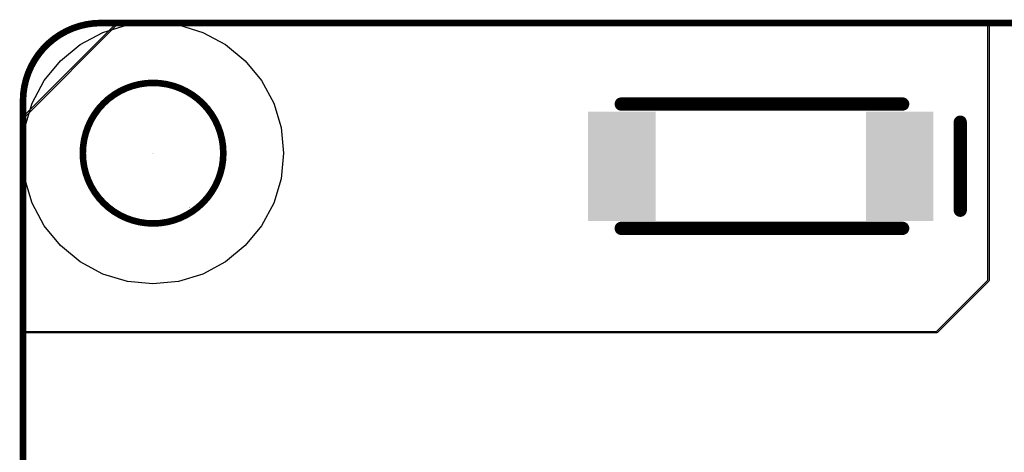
# Model space of a CAD drawing. Header units: millimetres. Extents: x 6.83 to 8, y 14.94 to 18.7.
# Tile 10 of 11: x 6.83 to 7.58, y 18.37 to 18.69. Entities that reach past the tile are written whole.
import ezdxf

# ---------------------------------------------------------------- set-up
doc = ezdxf.new("R2010")
doc.units = ezdxf.units.MM
doc.header["$MEASUREMENT"] = 0
for name, color, linetype in [('BottomLayer', 5, 'Continuous'), ('KeepOutLayer', 6, 'Continuous'), ('Mechanical5', 56, 'Continuous'), ('MidLayer1', 16, 'Continuous'), ('MidLayer2', 76, 'Continuous'), ('MultiLayer', 9, 'Continuous'), ('TopLayer', 1, 'Continuous'), ('TopOverlay', 2, 'Continuous'), ('TopPaste', 8, 'Continuous'), ('TopSolder', 216, 'Continuous')]:
    doc.layers.add(name, color=color, linetype=linetype)

# ---------------------------------------------------------------- blocks, each defined once
blk = doc.blocks.new('R6720_4')
at = {"layer": 'TopLayer'}
for points in [[(-0.09646, 0.03937), (-0.1437, 0.03937), (-0.09646, -0.03937), (-0.1437, -0.03937)], [(0.11378, 0.03937), (0.06654, 0.03937), (0.11378, -0.03937), (0.06654, -0.03937)]]:
    blk.add_solid(points, dxfattribs=at)
at = {"layer": 'TopOverlay', "const_width": 0.01}
for points in [[(0.09064, 0.047), (-0.12236, 0.047)], [(-0.16591, -0.03332), (-0.16593, 0.03333)], [(0.09064, -0.047), (-0.12236, -0.047)]]:
    blk.add_lwpolyline(points, dxfattribs=at)
at = {"layer": 'TopOverlay', "const_width": 0.005}
for points in [[(-0.12486, 0.047, 1), (-0.11986, 0.047, 1)], [(0.08814, 0.047, 1), (0.09314, 0.047, 1)], [(-0.16843, 0.03333, 1), (-0.16343, 0.03333, 1)], [(-0.16841, -0.03332, 1), (-0.16341, -0.03332, 1)], [(-0.12486, -0.047, 1), (-0.11986, -0.047, 1)], [(0.08814, -0.047, 1), (0.09314, -0.047, 1)]]:
    blk.add_lwpolyline(points, format="xyb", close=True, dxfattribs=at)
at = {"layer": 'TopPaste'}
for points in [[(-0.09646, 0.03937), (-0.1437, 0.03937), (-0.09646, -0.03937), (-0.1437, -0.03937)], [(0.11378, 0.03937), (0.06654, 0.03937), (0.11378, -0.03937), (0.06654, -0.03937)]]:
    blk.add_solid(points, dxfattribs=at)
at = {"layer": 'TopSolder'}
for points in [[(-0.09449, 0.04134), (-0.14567, 0.04134), (-0.09449, -0.04134), (-0.14567, -0.04134)], [(0.11575, 0.04134), (0.06457, 0.04134), (0.11575, -0.04134), (0.06457, -0.04134)]]:
    blk.add_solid(points, dxfattribs=at)

msp = doc.modelspace()

# ---------------------------------------------------------------- linework, layer by layer
at = {"layer": 'BottomLayer'}
for p, q in [((6.83371, 18.61939), (6.90523, 18.69096)), ((6.90598, 18.69021), (6.83459, 18.61881)), ((6.89418, 18.68336), (6.91273, 18.68899)), ((6.90523, 18.69096), (6.90562, 18.69113)), ((6.90562, 18.69113), (6.90601, 18.69096)), ((6.90601, 18.69018), (6.90598, 18.69021)), ((6.90601, 18.69096), (6.90618, 18.69057)), ((6.90618, 18.69057), (6.90601, 18.69018)), ((6.90618, 18.69057), (6.90618, 18.69057)), ((6.91273, 18.68899), (6.93203, 18.69089)), ((6.93203, 18.69089), (6.93203, 18.69089)), ((6.93203, 18.69089), (6.95132, 18.68899)), ((6.95132, 18.68899), (6.96987, 18.68336)), ((7.56367, 18.69057), (7.56383, 18.69096)), ((7.56371, 18.49589), (7.56367, 18.69057)), ((7.56383, 18.69096), (7.56423, 18.69113)), ((7.56423, 18.69113), (7.56462, 18.69096)), ((7.56462, 18.69096), (7.56478, 18.69057)), ((7.56478, 18.69057), (7.56474, 18.69057)), ((7.56474, 18.69057), (7.56478, 18.49568)), ((6.87708, 18.67422), (6.89418, 18.68336)), ((6.96987, 18.68336), (6.98697, 18.67422)), ((6.86209, 18.66192), (6.87708, 18.67422)), ((6.98697, 18.67422), (7.00196, 18.66192)), ((6.84979, 18.64693), (6.86209, 18.66192)), ((7.00196, 18.66192), (7.01426, 18.64693)), ((6.84065, 18.62983), (6.84979, 18.64693)), ((7.01426, 18.64693), (7.0234, 18.62983)), ((6.83503, 18.61128), (6.84065, 18.62983)), ((7.0234, 18.62983), (7.02903, 18.61128)), ((6.83352, 18.61902), (6.83368, 18.61942)), ((6.83356, 18.45704), (6.83352, 18.61902)), ((6.83368, 18.61942), (6.83371, 18.61939)), ((6.83459, 18.61881), (6.83459, 18.45721)), ((6.83312, 18.59198), (6.83503, 18.61128)), ((7.02903, 18.61128), (7.03093, 18.59198)), ((6.83503, 18.57269), (6.83312, 18.59198)), ((6.83312, 18.59198), (6.83312, 18.59198)), ((7.03093, 18.59198), (7.02903, 18.57269)), ((7.03093, 18.59198), (7.03093, 18.59198)), ((6.84065, 18.55414), (6.83503, 18.57269)), ((7.02903, 18.57269), (7.0234, 18.55414)), ((6.84979, 18.53704), (6.84065, 18.55414)), ((7.0234, 18.55414), (7.01426, 18.53704)), ((6.86209, 18.52205), (6.84979, 18.53704)), ((7.01426, 18.53704), (7.00196, 18.52205)), ((6.87708, 18.50975), (6.86209, 18.52205)), ((7.00196, 18.52205), (6.98697, 18.50975)), ((6.89418, 18.50061), (6.87708, 18.50975)), ((6.98697, 18.50975), (6.96987, 18.50061)), ((6.91273, 18.49498), (6.89418, 18.50061)), ((6.96987, 18.50061), (6.95132, 18.49498)), ((6.93203, 18.49308), (6.91273, 18.49498)), ((6.95132, 18.49498), (6.93203, 18.49308)), ((6.93203, 18.49308), (6.93203, 18.49308)), ((7.52503, 18.45721), (7.56371, 18.49589)), ((7.56459, 18.49531), (7.52564, 18.4563)), ((7.56462, 18.49528), (7.56459, 18.49531)), ((7.56478, 18.49568), (7.56462, 18.49528)), ((6.83338, 18.45669), (6.83354, 18.45706)), ((6.83355, 18.4563), (6.83338, 18.45669)), ((6.83354, 18.45706), (6.83356, 18.45704)), ((6.83394, 18.45613), (6.83355, 18.4563)), ((7.52524, 18.45618), (6.83394, 18.45613)), ((6.83459, 18.45721), (7.52503, 18.45721)), ((7.52564, 18.4563), (7.52524, 18.45613)), ((7.52524, 18.45613), (7.52524, 18.45618))]:
    msp.add_line(p, q, dxfattribs=at)
at = {"layer": 'KeepOutLayer', "const_width": 0.005}
msp.add_lwpolyline([(6.83373, 18.63135, -0.414214), (6.89278, 18.69041)], format="xyb", dxfattribs=at)
for points in [[(6.89278, 18.69041), (7.9164, 18.69041)], [(6.83373, 15.10773), (6.83373, 18.63135)]]:
    msp.add_lwpolyline(points, dxfattribs=at)
at = {"layer": 'KeepOutLayer'}
for points, const_width in [([(6.89153, 18.69041, 1), (6.89403, 18.69041, 1)], 0.0025), ([(6.89153, 18.69041, 1), (6.89403, 18.69041, 1)], 0.0025), ([(6.9853, 18.59198, 1), (6.879, 18.59198, 1)], 0.005), ([(6.83248, 18.63135, 1), (6.83498, 18.63135, 1)], 0.0025), ([(6.83248, 18.63135, 1), (6.83498, 18.63135, 1)], 0.0025), ([(6.87775, 18.59198, 1), (6.88025, 18.59198, 1)], 0.0025), ([(6.98405, 18.59198, 1), (6.98655, 18.59198, 1)], 0.0025)]:
    msp.add_lwpolyline(points, format="xyb", close=True, dxfattribs=dict(at, const_width=const_width))
at = {"layer": 'Mechanical5'}
for points, const_width in [([(6.93228, 18.59198, 1), (6.93203, 18.59198, 1)], 0.00025), ([(6.93228, 18.59198, 1), (6.93203, 18.59198, 1)], 0.00025), ([(6.93196, 18.59198, 1), (6.93209, 18.59198, 1)], 0.000125), ([(6.93196, 18.59198, 1), (6.93209, 18.59198, 1)], 0.000125), ([(6.93221, 18.59198, 1), (6.93234, 18.59198, 1)], 0.000125), ([(6.93221, 18.59198, 1), (6.93234, 18.59198, 1)], 0.000125), ([(6.95961, 18.55106, 1), (6.95936, 18.55106, 1)], 0.00025), ([(6.9593, 18.55106, 1), (6.95942, 18.55106, 1)], 0.000125), ([(6.95955, 18.55106, 1), (6.95967, 18.55106, 1)], 0.000125)]:
    msp.add_lwpolyline(points, format="xyb", close=True, dxfattribs=dict(at, const_width=const_width))
at = {"layer": 'MidLayer1'}
for p, q in [((6.83371, 18.61939), (6.90523, 18.69096)), ((6.90598, 18.69021), (6.83459, 18.61881)), ((6.89418, 18.68336), (6.91273, 18.68899)), ((6.90523, 18.69096), (6.90562, 18.69113)), ((6.90562, 18.69113), (6.90601, 18.69096)), ((6.90601, 18.69018), (6.90598, 18.69021)), ((6.90601, 18.69096), (6.90618, 18.69057)), ((6.90618, 18.69057), (6.90601, 18.69018)), ((6.90618, 18.69057), (6.90618, 18.69057)), ((6.91273, 18.68899), (6.93203, 18.69089)), ((6.93203, 18.69089), (6.93203, 18.69089)), ((6.93203, 18.69089), (6.95132, 18.68899)), ((6.95132, 18.68899), (6.96987, 18.68336)), ((7.56367, 18.69057), (7.56383, 18.69096)), ((7.56371, 18.49589), (7.56367, 18.69057)), ((7.56383, 18.69096), (7.56423, 18.69113)), ((7.56423, 18.69113), (7.56462, 18.69096)), ((7.56462, 18.69096), (7.56478, 18.69057)), ((7.56478, 18.69057), (7.56474, 18.69057)), ((7.56474, 18.69057), (7.56478, 18.49568)), ((6.87708, 18.67422), (6.89418, 18.68336)), ((6.96987, 18.68336), (6.98697, 18.67422)), ((6.86209, 18.66192), (6.87708, 18.67422)), ((6.98697, 18.67422), (7.00196, 18.66192)), ((6.84979, 18.64693), (6.86209, 18.66192)), ((7.00196, 18.66192), (7.01426, 18.64693)), ((6.84065, 18.62983), (6.84979, 18.64693)), ((7.01426, 18.64693), (7.0234, 18.62983)), ((6.83503, 18.61128), (6.84065, 18.62983)), ((7.0234, 18.62983), (7.02903, 18.61128)), ((6.83352, 18.61902), (6.83368, 18.61942)), ((6.83356, 18.45704), (6.83352, 18.61902)), ((6.83368, 18.61942), (6.83371, 18.61939)), ((6.83459, 18.61881), (6.83459, 18.45721)), ((6.83312, 18.59198), (6.83503, 18.61128)), ((7.02903, 18.61128), (7.03093, 18.59198)), ((6.83503, 18.57269), (6.83312, 18.59198)), ((6.83312, 18.59198), (6.83312, 18.59198)), ((7.03093, 18.59198), (7.02903, 18.57269)), ((7.03093, 18.59198), (7.03093, 18.59198)), ((6.84065, 18.55414), (6.83503, 18.57269)), ((7.02903, 18.57269), (7.0234, 18.55414)), ((6.84979, 18.53704), (6.84065, 18.55414)), ((7.0234, 18.55414), (7.01426, 18.53704)), ((6.86209, 18.52205), (6.84979, 18.53704)), ((7.01426, 18.53704), (7.00196, 18.52205)), ((6.87708, 18.50975), (6.86209, 18.52205)), ((7.00196, 18.52205), (6.98697, 18.50975)), ((6.89418, 18.50061), (6.87708, 18.50975)), ((6.98697, 18.50975), (6.96987, 18.50061)), ((6.91273, 18.49498), (6.89418, 18.50061)), ((6.96987, 18.50061), (6.95132, 18.49498)), ((6.93203, 18.49308), (6.91273, 18.49498)), ((6.95132, 18.49498), (6.93203, 18.49308)), ((6.93203, 18.49308), (6.93203, 18.49308)), ((7.52503, 18.45721), (7.56371, 18.49589)), ((7.56459, 18.49531), (7.52564, 18.4563)), ((7.56462, 18.49528), (7.56459, 18.49531)), ((7.56478, 18.49568), (7.56462, 18.49528)), ((6.83338, 18.45669), (6.83354, 18.45706)), ((6.83355, 18.4563), (6.83338, 18.45669)), ((6.83354, 18.45706), (6.83356, 18.45704)), ((6.83394, 18.45613), (6.83355, 18.4563)), ((7.52524, 18.45618), (6.83394, 18.45613)), ((6.83459, 18.45721), (7.52503, 18.45721)), ((7.52564, 18.4563), (7.52524, 18.45613)), ((7.52524, 18.45613), (7.52524, 18.45618))]:
    msp.add_line(p, q, dxfattribs=at)
at = {"layer": 'MidLayer2'}
for p, q in [((6.83371, 18.61939), (6.90523, 18.69096)), ((6.90598, 18.69021), (6.83459, 18.61881)), ((6.89418, 18.68336), (6.91273, 18.68899)), ((6.90523, 18.69096), (6.90562, 18.69113)), ((6.90562, 18.69113), (6.90601, 18.69096)), ((6.90601, 18.69018), (6.90598, 18.69021)), ((6.90601, 18.69096), (6.90618, 18.69057)), ((6.90618, 18.69057), (6.90601, 18.69018)), ((6.90618, 18.69057), (6.90618, 18.69057)), ((6.91273, 18.68899), (6.93203, 18.69089)), ((6.93203, 18.69089), (6.93203, 18.69089)), ((6.93203, 18.69089), (6.95132, 18.68899)), ((6.95132, 18.68899), (6.96987, 18.68336)), ((7.56367, 18.69057), (7.56383, 18.69096)), ((7.56371, 18.49589), (7.56367, 18.69057)), ((7.56383, 18.69096), (7.56423, 18.69113)), ((7.56423, 18.69113), (7.56462, 18.69096)), ((7.56462, 18.69096), (7.56478, 18.69057)), ((7.56478, 18.69057), (7.56474, 18.69057)), ((7.56474, 18.69057), (7.56478, 18.49568)), ((6.87708, 18.67422), (6.89418, 18.68336)), ((6.96987, 18.68336), (6.98697, 18.67422)), ((6.86209, 18.66192), (6.87708, 18.67422)), ((6.98697, 18.67422), (7.00196, 18.66192)), ((6.84979, 18.64693), (6.86209, 18.66192)), ((7.00196, 18.66192), (7.01426, 18.64693)), ((6.84065, 18.62983), (6.84979, 18.64693)), ((7.01426, 18.64693), (7.0234, 18.62983)), ((6.83503, 18.61128), (6.84065, 18.62983)), ((7.0234, 18.62983), (7.02903, 18.61128)), ((6.83352, 18.61902), (6.83368, 18.61942)), ((6.83356, 18.45704), (6.83352, 18.61902)), ((6.83368, 18.61942), (6.83371, 18.61939)), ((6.83459, 18.61881), (6.83459, 18.45721)), ((6.83312, 18.59198), (6.83503, 18.61128)), ((7.02903, 18.61128), (7.03093, 18.59198)), ((6.83503, 18.57269), (6.83312, 18.59198)), ((6.83312, 18.59198), (6.83312, 18.59198)), ((7.03093, 18.59198), (7.02903, 18.57269)), ((7.03093, 18.59198), (7.03093, 18.59198)), ((6.84065, 18.55414), (6.83503, 18.57269)), ((7.02903, 18.57269), (7.0234, 18.55414)), ((6.84979, 18.53704), (6.84065, 18.55414)), ((7.0234, 18.55414), (7.01426, 18.53704)), ((6.86209, 18.52205), (6.84979, 18.53704)), ((7.01426, 18.53704), (7.00196, 18.52205)), ((6.87708, 18.50975), (6.86209, 18.52205)), ((7.00196, 18.52205), (6.98697, 18.50975)), ((6.89418, 18.50061), (6.87708, 18.50975)), ((6.98697, 18.50975), (6.96987, 18.50061)), ((6.91273, 18.49498), (6.89418, 18.50061)), ((6.96987, 18.50061), (6.95132, 18.49498)), ((6.93203, 18.49308), (6.91273, 18.49498)), ((6.95132, 18.49498), (6.93203, 18.49308)), ((6.93203, 18.49308), (6.93203, 18.49308)), ((7.52503, 18.45721), (7.56371, 18.49589)), ((7.56459, 18.49531), (7.52564, 18.4563)), ((7.56462, 18.49528), (7.56459, 18.49531)), ((7.56478, 18.49568), (7.56462, 18.49528)), ((6.83338, 18.45669), (6.83354, 18.45706)), ((6.83355, 18.4563), (6.83338, 18.45669)), ((6.83354, 18.45706), (6.83356, 18.45704)), ((6.83394, 18.45613), (6.83355, 18.4563)), ((7.52524, 18.45618), (6.83394, 18.45613)), ((6.83459, 18.45721), (7.52503, 18.45721)), ((7.52564, 18.4563), (7.52524, 18.45613)), ((7.52524, 18.45613), (7.52524, 18.45618))]:
    msp.add_line(p, q, dxfattribs=at)
at = {"layer": 'MultiLayer'}
for p, q in [((6.90535, 18.63841), (6.91828, 18.64377)), ((6.91828, 18.64377), (6.93215, 18.64559)), ((6.93215, 18.64559), (6.93215, 18.64559)), ((6.93215, 18.64559), (6.94603, 18.64377)), ((6.94603, 18.64377), (6.95896, 18.63841)), ((6.89424, 18.62989), (6.90535, 18.63841)), ((6.95896, 18.63841), (6.97006, 18.62989)), ((6.88573, 18.61879), (6.89424, 18.62989)), ((6.97006, 18.62989), (6.97858, 18.61879)), ((6.88037, 18.60586), (6.88573, 18.61879)), ((6.97858, 18.61879), (6.98393, 18.60586)), ((6.87854, 18.59198), (6.88037, 18.60586)), ((6.98393, 18.60586), (6.98576, 18.59198)), ((6.88037, 18.57811), (6.87854, 18.59198)), ((6.87854, 18.59198), (6.87854, 18.59198)), ((6.98576, 18.59198), (6.98393, 18.57811)), ((6.98576, 18.59198), (6.98576, 18.59198)), ((6.88573, 18.56518), (6.88037, 18.57811)), ((6.98393, 18.57811), (6.97858, 18.56518)), ((6.89424, 18.55408), (6.88573, 18.56518)), ((6.97858, 18.56518), (6.97006, 18.55408)), ((6.90535, 18.54556), (6.89424, 18.55408)), ((6.97006, 18.55408), (6.95896, 18.54556)), ((6.91828, 18.5402), (6.90535, 18.54556)), ((6.95896, 18.54556), (6.94603, 18.5402)), ((6.93215, 18.53838), (6.91828, 18.5402)), ((6.94603, 18.5402), (6.93215, 18.53838)), ((6.93215, 18.53838), (6.93215, 18.53838))]:
    msp.add_line(p, q, dxfattribs=at)
at = {"layer": 'TopLayer'}
for p, q in [((6.83371, 18.61939), (6.90523, 18.69096)), ((6.90598, 18.69021), (6.83459, 18.61881)), ((6.89418, 18.68336), (6.91273, 18.68899)), ((6.90523, 18.69096), (6.90562, 18.69113)), ((6.90562, 18.69113), (6.90601, 18.69096)), ((6.90601, 18.69018), (6.90598, 18.69021)), ((6.90601, 18.69096), (6.90618, 18.69057)), ((6.90618, 18.69057), (6.90601, 18.69018)), ((6.90618, 18.69057), (6.90618, 18.69057)), ((6.91273, 18.68899), (6.93203, 18.69089)), ((6.93203, 18.69089), (6.93203, 18.69089)), ((6.93203, 18.69089), (6.95132, 18.68899)), ((6.95132, 18.68899), (6.96987, 18.68336)), ((7.56367, 18.69057), (7.56383, 18.69096)), ((7.56371, 18.49589), (7.56367, 18.69057)), ((7.56383, 18.69096), (7.56423, 18.69113)), ((7.56423, 18.69113), (7.56462, 18.69096)), ((7.56462, 18.69096), (7.56478, 18.69057)), ((7.56478, 18.69057), (7.56474, 18.69057)), ((7.56474, 18.69057), (7.56478, 18.49568)), ((6.87708, 18.67422), (6.89418, 18.68336)), ((6.96987, 18.68336), (6.98697, 18.67422)), ((6.86209, 18.66192), (6.87708, 18.67422)), ((6.98697, 18.67422), (7.00196, 18.66192)), ((6.84979, 18.64693), (6.86209, 18.66192)), ((7.00196, 18.66192), (7.01426, 18.64693)), ((6.84065, 18.62983), (6.84979, 18.64693)), ((7.01426, 18.64693), (7.0234, 18.62983)), ((6.83503, 18.61128), (6.84065, 18.62983)), ((7.0234, 18.62983), (7.02903, 18.61128)), ((6.83352, 18.61902), (6.83368, 18.61942)), ((6.83356, 18.45704), (6.83352, 18.61902)), ((6.83368, 18.61942), (6.83371, 18.61939)), ((6.83459, 18.61881), (6.83459, 18.45721)), ((6.83312, 18.59198), (6.83503, 18.61128)), ((7.02903, 18.61128), (7.03093, 18.59198)), ((6.83503, 18.57269), (6.83312, 18.59198)), ((6.83312, 18.59198), (6.83312, 18.59198)), ((7.03093, 18.59198), (7.02903, 18.57269)), ((7.03093, 18.59198), (7.03093, 18.59198)), ((6.84065, 18.55414), (6.83503, 18.57269)), ((7.02903, 18.57269), (7.0234, 18.55414)), ((6.84979, 18.53704), (6.84065, 18.55414)), ((7.0234, 18.55414), (7.01426, 18.53704)), ((6.86209, 18.52205), (6.84979, 18.53704)), ((7.01426, 18.53704), (7.00196, 18.52205)), ((6.87708, 18.50975), (6.86209, 18.52205)), ((7.00196, 18.52205), (6.98697, 18.50975)), ((6.89418, 18.50061), (6.87708, 18.50975)), ((6.98697, 18.50975), (6.96987, 18.50061)), ((6.91273, 18.49498), (6.89418, 18.50061)), ((6.96987, 18.50061), (6.95132, 18.49498)), ((6.93203, 18.49308), (6.91273, 18.49498)), ((6.95132, 18.49498), (6.93203, 18.49308)), ((6.93203, 18.49308), (6.93203, 18.49308)), ((7.52503, 18.45721), (7.56371, 18.49589)), ((7.56459, 18.49531), (7.52564, 18.4563)), ((7.56462, 18.49528), (7.56459, 18.49531)), ((7.56478, 18.49568), (7.56462, 18.49528)), ((6.83338, 18.45669), (6.83354, 18.45706)), ((6.83355, 18.4563), (6.83338, 18.45669)), ((6.83354, 18.45706), (6.83356, 18.45704)), ((6.83394, 18.45613), (6.83355, 18.4563)), ((7.52524, 18.45618), (6.83394, 18.45613)), ((6.83459, 18.45721), (7.52503, 18.45721)), ((7.52564, 18.4563), (7.52524, 18.45613)), ((7.52524, 18.45613), (7.52524, 18.45618))]:
    msp.add_line(p, q, dxfattribs=at)

# ---------------------------------------------------------------- block references
at = {"rotation": 180}
msp.add_blockref('R6720_4', (7.377, 18.58214), dxfattribs=at)

doc.saveas('drawing.dxf')
